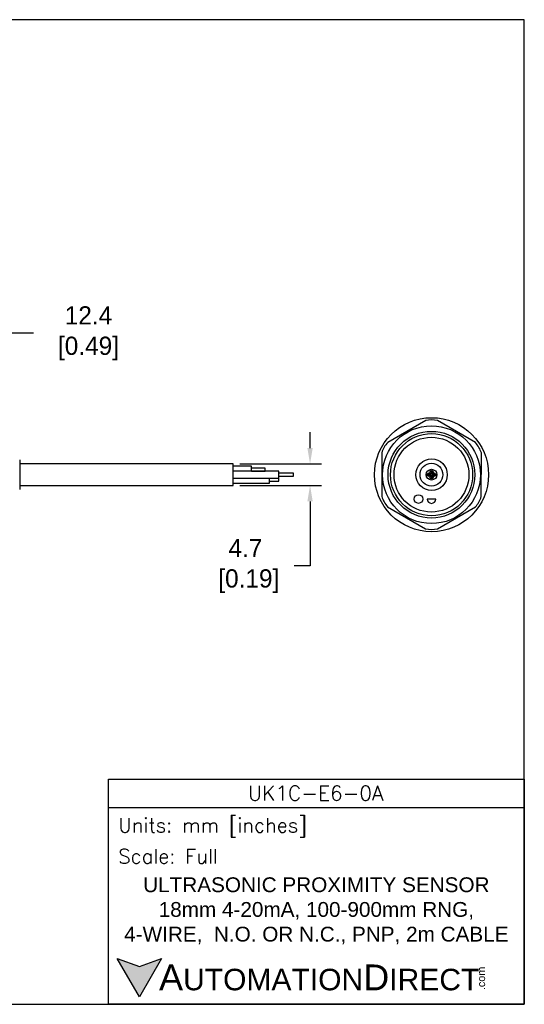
# Model space of a CAD drawing. Header units: inches. Extents: x 0 to 279, y 0 to 216.
# Tile 5 of 5: x 169 to 279, y 0 to 216. Entities that reach past the tile are written whole.
import ezdxf

# ---------------------------------------------------------------- set-up
doc = ezdxf.new("R2010")
doc.units = ezdxf.units.IN
doc.header["$LTSCALE"] = 10
doc.header["$MEASUREMENT"] = 0
doc.layers.add('DIM', color=140, linetype='Continuous')
doc.layers.add('Text', color=140, linetype='Continuous')
doc.styles.add('\\M+2ABAC\\M+2A6A11', font='txt')
doc.styles.add('ROMANS', font='romans.shx')
doc.dimstyles.get("Standard").update_dxf_attribs({"dimtxt": 4, "dimasz": 3.5, "dimexe": 2.5, "dimexo": 1.5, "dimgap": 1, "dimtad": 0, "dimtih": 1, "dimtoh": 1, "dimdec": 1, "dimzin": 0, "dimdsep": 46, "dimtxsty": 'Standard', "dimcen": 0, "dimadec": 0, "dimazin": 0, "dimtfac": 1, "dimtdec": 1, "dimtofl": 0, "dimtmove": 0, "dimatfit": 3, "dimfxl": 0, "dimtolj": 1, "dimtzin": 0, "dimarcsym": 0})

# ---------------------------------------------------------------- blocks, each defined once
blk = doc.blocks.new('*D5')
at = {"layer": 'Defpoints', "color": 0}
for p in [(153.46, 147.13), (165.85, 124.13), (153.46, 118.97)]:
    blk.add_point(p, dxfattribs=at)
at = {"layer": 'DIM', "color": 0, "lineweight": -2}
for p, q in [((153.46, 120.47), (153.46, 149.63)), ((165.85, 125.63), (165.85, 149.63)), ((162.35, 147.13), (156.96, 147.13)), ((171.84, 147.13), (165.85, 147.13))]:
    blk.add_line(p, q, dxfattribs=at)
at = {"layer": 'DIM', "color": 0}
for points in [[(156.96, 147.71), (156.96, 146.54), (153.46, 147.13)], [(162.35, 147.71), (162.35, 146.54), (165.85, 147.13)]]:
    blk.add_solid(points, dxfattribs=at)
at = {"layer": 'DIM', "color": 0, "insert": (183.17, 147.13), "char_height": 4, "attachment_point": 5}
blk.add_mtext('\\A1; 12.4\\P [0.49]', dxfattribs=at)
blk = doc.blocks.new('*D3')
at = {"layer": 'Defpoints', "color": 0}
for p in [(215.61, 118.48), (215.61, 113.78), (232.46, 113.78)]:
    blk.add_point(p, dxfattribs=at)
at = {"layer": 'DIM', "color": 0, "lineweight": -2}
for p, q in [((232.46, 121.98), (232.46, 125.48)), ((217.11, 118.48), (234.96, 118.48)), ((217.11, 113.78), (234.96, 113.78)), ((232.46, 110.28), (232.46, 96.12)), ((232.46, 96.12), (228.96, 96.12))]:
    blk.add_line(p, q, dxfattribs=at)
at = {"layer": 'DIM', "color": 0}
for points in [[(231.88, 121.98), (233.05, 121.98), (232.46, 118.48)], [(231.88, 110.28), (233.05, 110.28), (232.46, 113.78)]]:
    blk.add_solid(points, dxfattribs=at)
at = {"layer": 'DIM', "color": 0, "insert": (218.3, 96.12), "char_height": 4, "attachment_point": 5}
blk.add_mtext('\\A1;4.7\\P [0.19]', dxfattribs=at)

msp = doc.modelspace()

# ---------------------------------------------------------------- hatches: boundary and pattern name
at = {"layer": 'Text'}
msp.add_hatch(color=256, dxfattribs=at).paths.add_polyline_path([(199.93, 10.07), (195.08, 8.31), (190.23, 10.07), (195.08, 1.67)])

# ---------------------------------------------------------------- linework, layer by layer
for p, q in [((257.8, 127.98), (249.47, 123.2)), ((268.69, 123.17), (260.39, 127.98)), ((248.18, 120.95), (248.16, 111.35)), ((269.98, 111.32), (269.99, 120.92)), ((168.85, 119.38), (168.85, 112.89)), ((215.61, 118.48), (168.85, 118.48)), ((215.61, 113.78), (215.61, 118.48)), ((219.61, 117.98), (215.61, 117.98)), ((225.61, 116.88), (215.61, 116.88)), ((219.61, 116.88), (219.61, 117.98)), ((222.61, 117.58), (219.61, 117.58)), ((219.61, 116.89), (222.61, 116.89)), ((222.61, 116.89), (222.61, 117.58)), ((225.61, 115.38), (225.61, 116.88)), ((215.61, 115.38), (225.61, 115.38)), ((223.61, 114.28), (223.61, 115.38)), ((225.61, 115.33), (223.61, 115.33)), ((223.61, 114.73), (225.61, 114.73)), ((228.82, 116.43), (225.61, 116.43)), ((225.61, 115.83), (228.82, 115.83)), ((225.61, 114.73), (225.61, 115.33)), ((228.82, 115.83), (228.82, 116.43)), ((168.85, 113.78), (215.61, 113.78)), ((215.61, 114.28), (223.61, 114.28)), ((260, 110.8), (258.1, 110.8)), ((249.46, 109.1), (257.76, 104.29)), ((260.36, 104.29), (268.68, 109.07))]:
    msp.add_line(p, q)
for centre, radius in [((259.08, 116.13), 12.5), ((259.06, 116.13), 10.72), ((259.06, 116.13), 9.5), ((259.08, 116.13), 9), ((259.06, 116.13), 8.2), ((259.08, 116.13), 3.45), ((259.06, 116.13), 2.5), ((259.08, 116.13), 1.18), ((259.08, 116.68), 0.375), ((259.08, 116.68), 0.15), ((258.53, 116.13), 0.375), ((258.53, 116.13), 0.172), ((259.08, 115.58), 0.375), ((259.08, 115.58), 0.15), ((259.63, 116.13), 0.375), ((259.63, 116.13), 0.15), ((256.22, 110.8), 0.95)]:
    msp.add_circle(centre, radius)
for centre, radius, start, end in [((259.1, 122.47), 5.66, 76.7986, 103.2975), ((253.6, 119.32), 5.66, 136.7986, 163.2975), ((264.57, 119.28), 5.66, 16.7986, 43.2975), ((253.58, 112.98), 5.66, 196.7986, 223.2975), ((259.05, 110.8), 0.95, 180, 0), ((264.55, 112.95), 5.66, 316.7986, 343.2975), ((259.06, 109.8), 5.66, 256.7986, 283.2975)]:
    msp.add_arc(centre, radius, start, end)
at = {"layer": 'Defpoints'}
msp.add_lwpolyline([(279.4, 215.9), (0, 215.9), (0, 0), (279.4, 0)], close=True, dxfattribs=at)
at = {"layer": 'Text'}
msp.add_line((188.28, 43.12), (279.4, 43.12), dxfattribs=at)
for points in [[(188.28, 0), (188.28, 49.4), (279.4, 49.4), (279.4, 0)], [(199.93, 10.07), (195.08, 1.67), (190.23, 10.07), (195.08, 8.31)]]:
    msp.add_lwpolyline(points, close=True, dxfattribs=at)

# ---------------------------------------------------------------- texts
at = {"layer": 'Text', "linetype": 'Continuous', "insert": (233.7, 46.3), "char_height": 3.248, "width": 61.1425, "attachment_point": 5, "style": 'ROMANS'}
msp.add_mtext('UK1C-E6-0A', dxfattribs=at)
at = {"layer": 'Text', "attachment_point": 4}
for s, insert, char_height, width, style in [(' Units: mm [inches]', (188.28, 38.75), 3.1404, 91.118, 'ROMANS'), (' Scale: Full', (188.28, 32.47), 3.1404, 91.118, 'ROMANS'), ('{\\fArial|b0|i0|c0|p34;     \\H1.2x;A\\H0.8333x;UTOMATION\\H1.2x;D\\H0.8333x;IRECT}', (190.23, 5.87), 4.7106, 79.7962, '\\M+2ABAC\\M+2A6A11')]:
    msp.add_mtext(s, dxfattribs=dict(at, insert=insert, char_height=char_height, width=width, style=style))
at = {"layer": 'Text', "linetype": 'Continuous', "insert": (233.84, 20.5), "char_height": 3.2482, "width": 90.3508, "attachment_point": 5}
msp.add_mtext('{\\fArial|b0|i0|c0|p34;ULTRASONIC PROXIMITY SENSOR\\P18mm 4-20mA, 100-900mm RNG, \\P4-WIRE,  N.O. OR N.C., PNP, 2m CABLE}', dxfattribs=at)
at = {"layer": 'Text', "insert": (269.12, 3.11), "char_height": 1.6958, "width": 5.0253, "attachment_point": 1, "rotation": 90, "style": '\\M+2ABAC\\M+2A6A11'}
msp.add_mtext('{\\fArial|b0|i0|c0|p34;.com}', dxfattribs=at)

# ---------------------------------------------------------------- dimensions: what is measured, and where the dimension line sits
at = {"layer": 'DIM'}
dim = msp.add_linear_dim(base=(153.46, 147.13), p1=(165.85, 124.13), p2=(153.46, 118.97), angle=180, text=' <>', dimstyle='Standard', override={"dimpost": '\\X', "dimtmove": 1}, dxfattribs=at)
dim.commit()
dim.dimension.update_dxf_attribs({"geometry": '*D5', "text_midpoint": (183.17, 151.77), "dimtype": 160})
dim = msp.add_linear_dim(base=(232.46, 113.78), p1=(215.61, 118.48), p2=(215.61, 113.78), angle=90, dimstyle='Standard', override={"dimpost": '\\X'}, dxfattribs=at)
dim.commit()
dim.dimension.update_dxf_attribs({"geometry": '*D3', "text_midpoint": (218.3, 96.12), "dimtype": 160})

doc.saveas('drawing.dxf')
